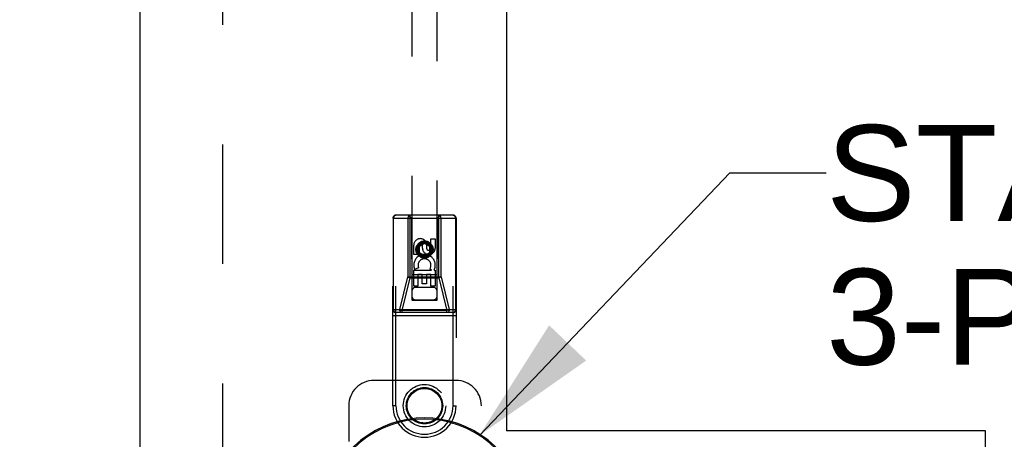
# Model space of a CAD drawing. Header units: inches. Extents: x 0 to 215, y 0 to 139.
# Tile 69 of 91: x 64.89 to 74.63, y 69.31 to 73.47. Entities that reach past the tile are written whole.
import ezdxf

# ---------------------------------------------------------------- set-up
doc = ezdxf.new("R2010")
doc.units = ezdxf.units.IN
doc.header["$LTSCALE"] = 11.835443
doc.header["$MEASUREMENT"] = 0
doc.linetypes.add('HIDDEN', pattern=[0.2, 0.1, -0.1])
doc.linetypes.add('PHANTOM', pattern=[0.8, 0.45, -0.05, 0.1, -0.05, 0.1, -0.05])
doc.layers.get('0').update_dxf_attribs({"linetype": 'CONTINUOUS'})
for name, color, linetype in [('02___PRT_ALL_AXES', 7, 'CONTINUOUS'), ('AVAILABLE_DOOR_SPACE', 7, 'CONTINUOUS'), ('DEFAULT_2', 8, 'HIDDEN'), ('DIMENSIONS', 7, 'CONTINUOUS')]:
    doc.layers.add(name, color=color, linetype=linetype)
doc.styles.get("Standard").update_dxf_attribs({"font": 'arial.ttf'})
doc.dimstyles.new('DIMSTYLE_1', dxfattribs={"dimtxt": 0.949367, "dimasz": 1.265823, "dimexe": 0.09, "dimexo": 0.07, "dimgap": 0.0375, "dimtad": 0, "dimtih": 1, "dimtoh": 1, "dimzin": 4, "dimdsep": 46, "dimtxsty": 'Standard', "dimblk": '_FILLED', "dimblk1": '_FILLED', "dimblk2": '_FILLED', "dimcen": 0.09, "dimazin": 1, "dimtfac": 1, "dimtofl": 0, "dimtmove": 0, "dimatfit": 3, "dimldrblk": '_FILLED', "dimfxl": 1, "dimtolj": 1, "dimtzin": 4, "dimarcsym": 0})
doc.dimstyles.get("Standard").update_dxf_attribs({"dimtxt": 1.075949, "dimasz": 1.265823, "dimexe": 0.09, "dimexo": 0.07, "dimgap": 0.09, "dimtad": 0, "dimtih": 1, "dimtoh": 1, "dimzin": 4, "dimdsep": 46, "dimtxsty": 'Standard', "dimblk": '_FILLED', "dimblk1": '_FILLED', "dimblk2": '_FILLED', "dimcen": 0.09, "dimazin": 1, "dimtp": 0.01, "dimtm": 0.01, "dimtfac": 1, "dimtofl": 0, "dimtmove": 0, "dimatfit": 3, "dimldrblk": '_FILLED', "dimfxl": 1, "dimtolj": 1, "dimtzin": 4, "dimarcsym": 0})

# ---------------------------------------------------------------- blocks, each defined once
blk = doc.blocks.new('_FILLED')
at = {"color": 0, "linetype": 'ByBlock'}
blk.add_solid([(0, 0), (-1, 0.2), (-1, -0.2)], dxfattribs=at)
blk = doc.blocks.new('*D13')
at = {"layer": 'DIMENSIONS', "color": 2, "linetype": 'Continuous'}
for p, q in [((60.5856, 79.2462), (58.1561, 79.2462)), ((64.2106, 79.2462), (66.7423, 79.2462))]:
    blk.add_line(p, q, dxfattribs=at)
at = {"layer": 'DIMENSIONS', "color": 2, "linetype": 'Continuous', "xscale": 1.2658227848, "yscale": 1.2658227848, "zscale": 1.2658227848}
blk.add_blockref('_FILLED', (60.5856, 79.2462), dxfattribs=at)
at = {"layer": 'DIMENSIONS', "color": 2, "linetype": 'Continuous', "xscale": 1.2658227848, "yscale": 1.2658227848, "zscale": 1.2658227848, "rotation": 180}
blk.add_blockref('_FILLED', (64.2106, 79.2462), dxfattribs=at)
at = {"layer": 'DIMENSIONS', "color": 2, "linetype": 'Continuous', "insert": (57.6814, 79.7209), "char_height": 0.94937, "width": 2.579879, "attachment_point": 3, "line_spacing_factor": 0.9}
blk.add_mtext('3.63', dxfattribs=at)

msp = doc.modelspace()

# ---------------------------------------------------------------- linework, layer by layer
at = {"color": 3, "linetype": 'Continuous'}
msp.add_line((66.0856, 33.3765), (66.0856, 103.6685), dxfattribs=at)
at = {"color": 7, "linetype": 'Continuous'}
for radius, start, end in [(1.0039, 333.56979, 206.43021), (0.9924, 329.09412, 210.90588)]:
    msp.add_arc((68.8981, 68.5225), radius, start, end, dxfattribs=at)
at = {"layer": '02___PRT_ALL_AXES', "color": 8, "linetype": 'HIDDEN'}
for p, q in [((68.7915, 71.1453), (68.7915, 71.2377)), ((68.8339, 71.2377), (68.8339, 71.1453)), ((68.8778, 71.2091), (68.8778, 71.2376)), ((68.9188, 71.2515), (68.9188, 71.2052)), ((68.9623, 71.3016), (69.0047, 71.3016)), ((68.9623, 71.2091), (68.9623, 71.3016)), ((69.0047, 71.3016), (69.0047, 71.2091)), ((68.8339, 71.1453), (68.7915, 71.1453)), ((68.7915, 70.989), (68.9691, 70.989)), ((68.7915, 70.8329), (68.7915, 70.989)), ((68.8396, 71.0134), (68.8005, 70.9964)), ((68.8764, 70.9464), (68.8339, 70.9464)), ((68.8339, 70.9464), (68.8339, 70.8329)), ((68.8764, 70.8542), (68.8764, 70.9464)), ((68.9623, 70.9464), (68.9188, 70.9464)), ((68.9188, 70.9464), (68.9188, 70.8542)), ((68.9691, 70.989), (68.9505, 71.002)), ((68.9623, 70.8329), (68.9623, 70.9464)), ((68.9942, 70.9925), (68.9924, 70.989)), ((68.9924, 70.989), (69.0047, 70.989)), ((69.0047, 70.989), (69.0047, 70.8329)), ((68.8339, 70.8329), (68.7915, 70.8329)), ((68.9188, 70.8542), (68.8764, 70.8542)), ((69.0047, 70.8329), (68.9623, 70.8329))]:
    msp.add_line(p, q, dxfattribs=at)
for centre, radius in [((68.8981, 71.195), 0.085), ((68.8981, 69.6475), 0.1715)]:
    msp.add_circle(centre, radius, dxfattribs=at)
for centre, radius, start, end in [((68.8559, 71.2378), 0.0644, 12.29948, 180.07752), ((68.8559, 71.2377), 0.0219, 359.90115, 180), ((68.8982, 71.0388), 0.1065, 334.26362, 203.40274), ((68.9413, 71.2091), 0.0635, 180, 360), ((68.9403, 71.2091), 0.0219, 190.307, 360), ((68.8982, 71.0388), 0.0639, 324.88948, 203.40261)]:
    msp.add_arc(centre, radius, start, end, dxfattribs=at)
at = {"layer": 'AVAILABLE_DOOR_SPACE', "color": 4, "linetype": 'PHANTOM'}
for p, q in [((69.7106, 102.6475), (69.7106, 69.3975)), ((74.4481, 69.3975), (69.7106, 69.3975)), ((74.4481, 68.5225), (74.4481, 69.3975))]:
    msp.add_line(p, q, dxfattribs=at)
at = {"layer": 'DEFAULT_2', "color": 8, "linetype": 'HIDDEN'}
for p, q in [((66.8981, 103.0075), (66.8981, 34.0375)), ((68.7731, 102.695), (68.7731, 70.6932)), ((69.0231, 70.6932), (69.0231, 102.695)), ((68.5856, 69.6475), (68.5856, 71.505)), ((68.5856, 71.505), (69.2106, 71.505)), ((68.5925, 70.6), (68.5925, 71.505)), ((68.6156, 69.6475), (68.6156, 71.535)), ((69.1806, 71.535), (68.6156, 71.535)), ((68.7341, 71.505), (68.7341, 70.9225)), ((68.7681, 71.505), (68.7381, 71.535)), ((68.7572, 70.9137), (68.7572, 71.535)), ((68.7681, 71.505), (68.7716, 70.695)), ((69.0246, 70.695), (69.0281, 71.505)), ((69.0281, 71.505), (69.0581, 71.535)), ((69.039, 70.9137), (69.039, 71.535)), ((69.0621, 70.9225), (69.0621, 71.505)), ((69.1806, 69.6475), (69.1806, 71.535)), ((69.2037, 71.505), (69.2037, 70.6)), ((69.2106, 71.505), (69.2106, 69.6475)), ((68.8981, 71.2669), (68.8356, 71.2308)), ((68.8356, 71.2308), (68.8456, 71.225)), ((68.8356, 71.2308), (68.8356, 71.1586)), ((68.8981, 71.2553), (68.8456, 71.225)), ((68.8456, 71.225), (68.8456, 71.1644)), ((68.9606, 71.2308), (68.8981, 71.2669)), ((68.8981, 71.2669), (68.8981, 71.2553)), ((68.9506, 71.225), (68.8981, 71.2553)), ((68.9606, 71.2308), (68.9506, 71.225)), ((68.9506, 71.1644), (68.9506, 71.225)), ((68.9606, 71.1586), (68.9606, 71.2308)), ((68.8356, 71.1586), (68.8456, 71.1644)), ((68.8356, 71.1586), (68.8981, 71.1225)), ((68.8456, 71.1644), (68.8981, 71.1341)), ((68.8981, 71.1341), (68.9506, 71.1644)), ((68.8981, 71.1225), (68.9606, 71.1586)), ((68.8981, 71.1225), (68.8981, 71.1341)), ((68.9606, 71.1586), (68.9506, 71.1644)), ((68.6527, 70.6), (68.7341, 70.9225)), ((68.7341, 70.9225), (69.0621, 70.9225)), ((69.0257, 70.945), (68.7706, 70.945)), ((69.0621, 70.9225), (69.1436, 70.6)), ((68.6758, 70.5913), (68.7572, 70.9137)), ((68.7572, 70.9137), (69.039, 70.9137)), ((69.039, 70.9137), (69.1205, 70.5913)), ((68.9831, 70.82), (68.8131, 70.82)), ((68.7716, 70.695), (69.0246, 70.695)), ((68.7731, 70.6964), (69.0231, 70.6964)), ((68.7731, 70.6932), (69.0231, 70.6932)), ((68.5856, 70.6), (69.2106, 70.6)), ((68.5856, 70.54), (69.2106, 70.54)), ((69.1806, 70.57), (68.6156, 70.57)), ((69.1205, 70.5913), (68.6758, 70.5913)), ((68.6758, 70.57), (68.6758, 70.5913)), ((69.1205, 70.57), (69.1205, 70.5913)), ((69.2106, 69.8975), (68.3981, 69.8975)), ((68.1481, 69.6475), (68.1481, 69.2943)), ((68.6156, 69.6475), (68.5856, 69.6475)), ((69.1806, 69.6475), (69.2106, 69.6475)), ((69.4606, 67.3975), (69.4606, 69.6475))]:
    msp.add_line(p, q, dxfattribs=at)
for points in [[(68.5925, 71.505), (68.5928, 71.5097), (68.5937, 71.5143), (68.5951, 71.5186), (68.5969, 71.5226), (68.5993, 71.5262), (68.6021, 71.5293), (68.6051, 71.5317), (68.6085, 71.5335), (68.612, 71.5346), (68.6156, 71.535)], [(68.7572, 71.535), (68.7536, 71.5346), (68.7501, 71.5335), (68.7467, 71.5317), (68.7436, 71.5293), (68.7409, 71.5262), (68.7385, 71.5226), (68.7366, 71.5186), (68.7353, 71.5143), (68.7344, 71.5097), (68.7341, 71.505)], [(69.0621, 71.505), (69.0618, 71.5097), (69.061, 71.5143), (69.0596, 71.5186), (69.0577, 71.5226), (69.0554, 71.5262), (69.0526, 71.5293), (69.0495, 71.5317), (69.0462, 71.5335), (69.0426, 71.5346), (69.039, 71.535)], [(69.1806, 71.535), (69.1842, 71.5346), (69.1878, 71.5335), (69.1911, 71.5317), (69.1942, 71.5293), (69.197, 71.5262), (69.1993, 71.5226), (69.2012, 71.5186), (69.2026, 71.5143), (69.2034, 71.5097), (69.2037, 71.505)], [(68.7341, 70.9225), (68.7371, 70.9208), (68.7405, 70.9192), (68.7444, 70.9176), (68.7485, 70.9161), (68.7528, 70.9148), (68.7572, 70.9137)], [(69.0621, 70.9225), (69.0592, 70.9208), (69.0557, 70.9192), (69.0519, 70.9176), (69.0478, 70.9161), (69.0435, 70.9148), (69.039, 70.9137)], [(68.6156, 70.57), (68.612, 70.5704), (68.6085, 70.5715), (68.6051, 70.5733), (68.6021, 70.5757), (68.5993, 70.5788), (68.5969, 70.5824), (68.595, 70.5864), (68.5937, 70.5907), (68.5928, 70.5953), (68.5925, 70.6)], [(68.6758, 70.57), (68.6722, 70.5704), (68.6687, 70.5715), (68.6653, 70.5733), (68.6622, 70.5757), (68.6595, 70.5788), (68.6571, 70.5824), (68.6552, 70.5864), (68.6538, 70.5907), (68.653, 70.5953), (68.6527, 70.6)], [(68.6527, 70.6), (68.6557, 70.5983), (68.6591, 70.5967), (68.6629, 70.5951), (68.667, 70.5937), (68.6714, 70.5924), (68.6758, 70.5913)], [(69.1436, 70.6), (69.1406, 70.5983), (69.1372, 70.5967), (69.1333, 70.5951), (69.1292, 70.5937), (69.1249, 70.5924), (69.1205, 70.5913)], [(69.1436, 70.6), (69.1433, 70.5953), (69.1424, 70.5907), (69.141, 70.5864), (69.1391, 70.5824), (69.1368, 70.5788), (69.134, 70.5757), (69.1309, 70.5733), (69.1276, 70.5715), (69.1241, 70.5704), (69.1205, 70.57)], [(69.2037, 70.6), (69.2034, 70.5953), (69.2026, 70.5907), (69.2012, 70.5864), (69.1993, 70.5824), (69.197, 70.5788), (69.1942, 70.5757), (69.1911, 70.5733), (69.1878, 70.5715), (69.1842, 70.5704), (69.1806, 70.57)]]:
    msp.add_lwpolyline(points, dxfattribs=at)
for centre, radius in [((68.8981, 71.195), 0.0845), ((68.8981, 71.195), 0.0745), ((68.8981, 69.6475), 0.21), ((68.8981, 69.6475), 0.18)]:
    msp.add_circle(centre, radius, dxfattribs=at)
for centre, radius, start, end in [((68.6156, 71.505), 0.03, 90, 180), ((69.1806, 71.505), 0.03, 0, 90), ((68.8131, 70.78), 0.04, 90, 180), ((68.8131, 70.735), 0.04, 180, 270), ((68.9831, 70.78), 0.04, 0, 90), ((68.9831, 70.735), 0.04, 270, 360), ((68.6156, 70.6), 0.03, 180, 270), ((69.1806, 70.6), 0.03, 270, 360), ((68.3981, 69.6475), 0.25, 90, 180), ((69.2106, 69.6475), 0.25, 0, 90), ((68.8981, 69.6475), 0.3125, 180, 360), ((68.8981, 69.6475), 0.2825, 180, 360)]:
    msp.add_arc(centre, radius, start, end, dxfattribs=at)

# ---------------------------------------------------------------- texts
at = {"layer": 'DIMENSIONS', "color": 2, "linetype": 'Continuous', "insert": (72.873, 72.4272), "char_height": 0.949367, "width": 11.840619, "attachment_point": 1, "line_spacing_factor": 0.9}
msp.add_mtext('STAINLESS STEEL\\P3-PT. HARDWARE', dxfattribs=at)

# ---------------------------------------------------------------- dimensions: what is measured, and where the dimension line sits
at = {"layer": 'DIMENSIONS', "color": 2, "linetype": 'Continuous'}
dim = msp.add_linear_dim(base=(64.2106310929, 79.2461956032), p1=(60.5856310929, 102.6474962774), p2=(64.2106310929, 33.3764962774), dimstyle='DIMSTYLE_1', dxfattribs=at)
dim.commit()
dim.dimension.update_dxf_attribs({"geometry": '*D13', "text_midpoint": (56.3902377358, 79.2409013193), "dimtype": 160})

# ---------------------------------------------------------------- leaders
at = {"layer": 'DIMENSIONS', "color": 2, "linetype": 'Continuous', "annotation_type": 0, "has_hookline": 1, "hookline_direction": 1, "text_width": 11.7602}
msp.add_leader([(69.4411, 69.3532), (71.9193, 71.9525), (72.873, 71.9525)], dimstyle='Standard', override={"dimtad": 0}, dxfattribs=at)

doc.saveas('drawing.dxf')
